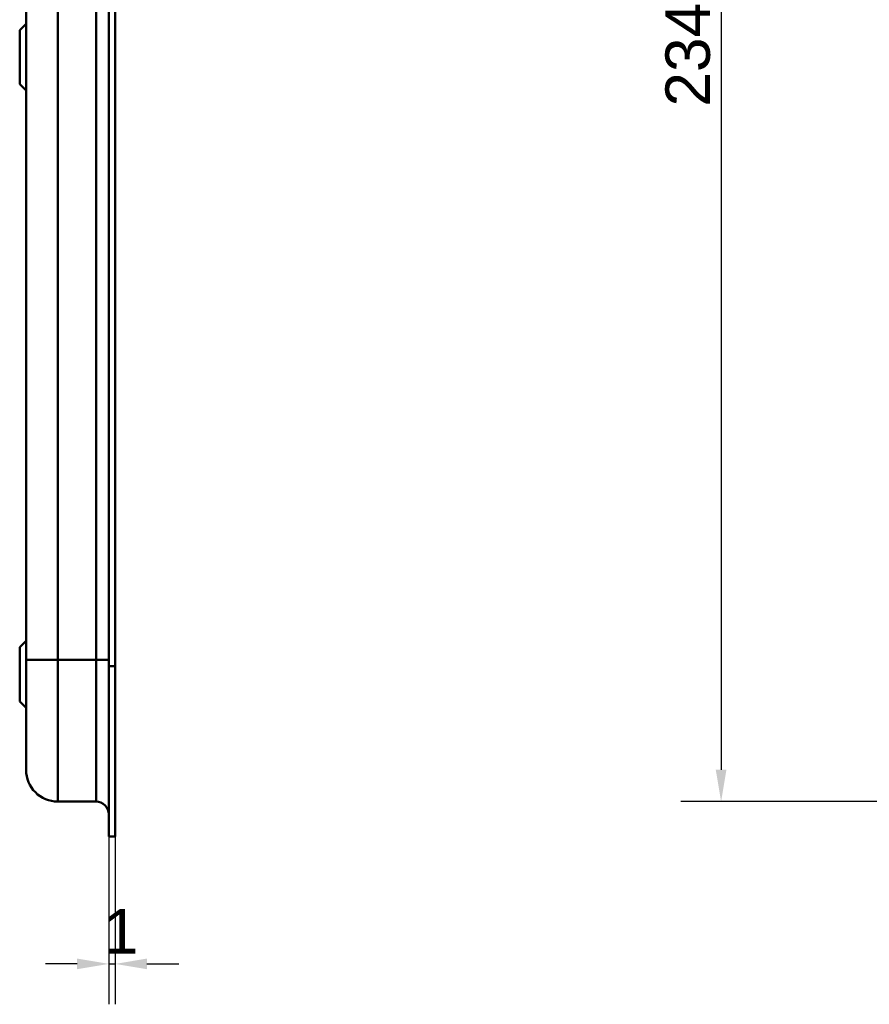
# Model space of a CAD drawing. Header units: millimetres. Extents: x 20 to 833, y 20 to 574.
# Tile 14 of 22: x 403 to 536, y 246 to 401. Entities that reach past the tile are written whole.
import ezdxf

# ---------------------------------------------------------------- set-up
doc = ezdxf.new("R2010")
doc.units = ezdxf.units.MM
doc.header["$LTSCALE"] = 2
for name, color, linetype, lineweight in [('Bemaßungen(DIN)', 7, 'Continuous', 25), ('Sichtbare Kanten(DIN)', 7, 'Continuous', 50), ('Sichtbare tangentiale Kanten(DIN)', 7, 'Continuous', 50)]:
    doc.layers.add(name, color=color, linetype=linetype, lineweight=lineweight)
doc.styles.add('STANDARD-DIN~0', font='arial.ttf')
doc.dimstyles.new('CAD-LAN', dxfattribs={"dimscale": 2, "dimtxt": 3.5, "dimasz": 2.5, "dimexe": 3.175, "dimexo": 0, "dimgap": 0.8, "dimtad": 1, "dimrnd": 1e-08, "dimtxsty": 'STANDARD-DIN~0', "dimcen": 0.09, "dimdle": 10, "dimclrd": 250, "dimclre": 250, "dimclrt": 250, "dimadec": 0, "dimazin": 2, "dimtfac": 1, "dimtmove": 0, "dimatfit": 3, "dimfxl": 1, "dimtolj": 1, "dimtzin": 0, "dimlwd": 25, "dimlwe": 25, "dimarcsym": 0})

# ---------------------------------------------------------------- blocks, each defined once
blk = doc.blocks.new('*D8')
at = {"layer": 'Bemaßungen(DIN)', "color": 250, "linetype": 'Continuous', "lineweight": 25, "true_color": 0x3f3f3f, "transparency": 16777216}
for p, q in [((580.8, 511.94), (506.45, 511.94)), ((512.8, 506.94), (512.8, 282.94)), ((580.8, 277.94), (506.45, 277.94))]:
    blk.add_line(p, q, dxfattribs=at)
at = {"layer": 'Bemaßungen(DIN)', "color": 250, "linetype": 'Continuous', "true_color": 0x3f3f3f, "transparency": 16777216}
for points in [[(511.96, 506.94), (513.63, 506.94), (512.8, 511.94)], [(511.96, 282.94), (513.63, 282.94), (512.8, 277.94)]]:
    blk.add_solid(points, dxfattribs=at)
at = {"layer": 'Defpoints', "color": 0, "linetype": 'Continuous', "transparency": 16777216}
for p in [(580.8, 511.94), (512.8, 277.94), (580.8, 277.94)]:
    blk.add_point(p, dxfattribs=at)
at = {"layer": 'Bemaßungen(DIN)', "color": 250, "linetype": 'Continuous', "lineweight": 25, "true_color": 0x3f3f3f, "transparency": 16777216, "insert": (504.04, 387.16), "char_height": 7, "attachment_point": 1, "rotation": 90, "style": 'STANDARD-DIN~0'}
blk.add_mtext('\\A1;234', dxfattribs=at)
blk = doc.blocks.new('*D19')
at = {"layer": 'Bemaßungen(DIN)', "color": 250, "linetype": 'Continuous', "lineweight": 25, "true_color": 0x3f3f3f, "transparency": 16777216}
for p, q in [((416.58, 272.44), (416.58, 246.09)), ((417.55, 272.44), (417.55, 246.09)), ((411.58, 252.44), (406.58, 252.44)), ((416.58, 252.44), (417.55, 252.44)), ((422.55, 252.44), (427.55, 252.44))]:
    blk.add_line(p, q, dxfattribs=at)
at = {"layer": 'Bemaßungen(DIN)', "color": 250, "linetype": 'Continuous', "true_color": 0x3f3f3f, "transparency": 16777216}
for points in [[(411.58, 253.28), (411.58, 251.61), (416.58, 252.44)], [(422.55, 253.28), (422.55, 251.61), (417.55, 252.44)]]:
    blk.add_solid(points, dxfattribs=at)
at = {"layer": 'Defpoints', "color": 0, "linetype": 'Continuous', "transparency": 16777216}
for p in [(416.58, 272.44), (417.55, 272.44), (417.55, 252.44)]:
    blk.add_point(p, dxfattribs=at)
at = {"layer": 'Bemaßungen(DIN)', "color": 250, "linetype": 'Continuous', "lineweight": 25, "true_color": 0x3f3f3f, "transparency": 16777216, "insert": (415.77, 261.07), "char_height": 7, "attachment_point": 1, "style": 'STANDARD-DIN~0'}
blk.add_mtext('\\A1;1', dxfattribs=at)

msp = doc.modelspace()

# ---------------------------------------------------------------- linework, layer by layer
at = {"layer": 'Sichtbare Kanten(DIN)'}
for p, q in [((416.546, 299.227), (416.546, 490.658)), ((416.576, 299.227), (416.576, 490.658)), ((417.546, 490.658), (417.546, 299.227)), ((403.546, 489.658), (403.546, 300.227)), ((402.546, 399.193), (403.546, 400.193)), ((402.546, 390.693), (402.546, 399.193)), ((402.546, 390.693), (403.546, 389.693)), ((402.546, 302.193), (403.546, 303.193)), ((402.546, 293.693), (402.546, 302.193)), ((416.546, 273.442), (416.546, 299.227)), ((416.576, 272.442), (416.576, 299.227)), ((417.546, 299.227), (417.546, 272.442)), ((402.546, 293.693), (403.546, 292.693)), ((414.546, 277.943), (408.546, 277.943)), ((416.546, 273.442), (416.576, 273.442)), ((417.546, 272.442), (416.576, 272.442))]:
    msp.add_line(p, q, dxfattribs=at)
msp.add_open_spline([(403.546, 300.227), (403.546, 299.986), (403.546, 299.745), (403.546, 299.504), (403.546, 299.357), (403.546, 299.209), (403.546, 299.061), (403.546, 298.988), (403.546, 298.914), (403.546, 298.84), (403.546, 298.766), (403.546, 298.692), (403.546, 298.618), (403.546, 298.545), (403.546, 298.471), (403.546, 298.397), (403.546, 298.085), (403.546, 297.771), (403.546, 297.451), (403.546, 297.139), (403.546, 296.837), (403.546, 296.526), (403.546, 296.518), (403.546, 296.511), (403.546, 296.504), (403.546, 295.878), (403.546, 295.275), (403.546, 294.677), (403.546, 294.669), (403.546, 294.66), (403.546, 294.652), (403.546, 294.057), (403.546, 293.465), (403.546, 292.886), (403.546, 292.882), (403.546, 292.877), (403.546, 292.873), (403.546, 292.293), (403.546, 291.72), (403.546, 291.167), (403.546, 290.615), (403.546, 290.075), (403.546, 289.563), (403.546, 289.048), (403.546, 288.553), (403.546, 288.09), (403.546, 287.624), (403.546, 287.184), (403.546, 286.778), (403.546, 286.371), (403.546, 285.994), (403.546, 285.654), (403.546, 285.313), (403.546, 285.004), (403.546, 284.733), (403.546, 284.461), (403.546, 284.222), (403.546, 284.02), (403.546, 284.019), (403.546, 284.018), (403.546, 284.017), (403.546, 283.817), (403.546, 283.649), (403.546, 283.513), (403.546, 283.512), (403.546, 283.511), (403.546, 283.51), (403.546, 283.375), (403.546, 283.272), (403.546, 283.192), (403.546, 283.191), (403.546, 283.19), (403.546, 283.188), (403.546, 283.11), (403.546, 283.056), (403.546, 283.018), (403.546, 283.018), (403.546, 283.017), (403.546, 283.017), (403.546, 282.999), (403.546, 282.985), (403.546, 282.975), (403.546, 282.964), (403.546, 282.957), (403.546, 282.952), (403.546, 282.944), (403.546, 282.943), (403.546, 282.943)], degree=3, knots=[0, 0, 0, 0, 0.0722627, 0.0722627, 0.0722627, 0.1165652, 0.1165652, 0.1165652, 0.1387165, 0.1387165, 0.1387165, 0.1608678, 0.1608678, 0.1608678, 0.1830113, 0.1830113, 0.1830113, 0.2766978, 0.2766978, 0.2766978, 0.3682092, 0.3682092, 0.3682092, 0.3703765, 0.3703765, 0.3703765, 0.5540731, 0.5540731, 0.5540731, 0.5567136, 0.5567136, 0.5567136, 0.7394778, 0.7394778, 0.7394778, 0.740823, 0.740823, 0.740823, 0.9239034, 0.9239034, 0.9239034, 1.1070524, 1.1070524, 1.1070524, 1.2909149, 1.2909149, 1.2909149, 1.4756704, 1.4756704, 1.4756704, 1.6608948, 1.6608948, 1.6608948, 1.8466108, 1.8466108, 1.8466108, 2.032785, 2.032785, 2.032785, 2.0338644, 2.0338644, 2.0338644, 2.2185007, 2.2185007, 2.2185007, 2.220125, 2.220125, 2.220125, 2.4027992, 2.4027992, 2.4027992, 2.4055271, 2.4055271, 2.4055271, 2.5869644, 2.5869644, 2.5869644, 2.5890782, 2.5890782, 2.5890782, 2.6793139, 2.6793139, 2.6793139, 2.7720228, 2.7720228, 2.7720228, 2.9310826, 2.9310826, 2.9310826, 2.9310826], dxfattribs=at)
for points in [[(408.546, 277.943), (405.785, 277.943), (403.546, 280.181), (403.546, 282.943)], [(416.546, 275.943), (416.546, 277.047), (415.651, 277.943), (414.546, 277.943)]]:
    msp.add_open_spline(points, degree=3, dxfattribs=at)
at = {"layer": 'Sichtbare tangentiale Kanten(DIN)'}
for p, q in [((408.546, 489.658), (408.546, 300.227)), ((414.546, 300.227), (414.546, 489.658)), ((408.546, 300.227), (414.546, 300.227)), ((408.546, 300.227), (408.546, 277.943)), ((414.546, 277.943), (414.546, 300.227)), ((416.576, 299.227), (416.546, 299.227)), ((417.546, 299.227), (416.576, 299.227))]:
    msp.add_line(p, q, dxfattribs=at)
for points in [[(408.546, 300.227), (405.785, 300.227), (403.546, 300.227), (403.546, 300.227)], [(416.546, 300.227), (416.546, 300.227), (415.651, 300.227), (414.546, 300.227)]]:
    msp.add_open_spline(points, degree=3, dxfattribs=at)

# ---------------------------------------------------------------- dimensions: what is measured, and where the dimension line sits
at = {"layer": 'Bemaßungen(DIN)', "color": 250, "linetype": 'Continuous', "lineweight": 25, "true_color": 0x3f3f3f}
for base, p1, p2, angle, override, picture, middle in [((512.797, 277.943), (580.797, 511.943), (580.797, 277.943), 90, {"dimgap": 0.8, "dimdec": 2, "dimtol": 0, "dimlim": 0, "dimtp": 0, "dimtm": 0, "dimtdec": 2, "dimtofl": 0, "dimatfit": 1}, '*D8', (512.797, 394.943)), ((417.546, 252.442), (416.576, 272.442), (417.546, 272.443), 180, {"dimgap": 0.8, "dimdec": 0, "dimtol": 0, "dimlim": 0, "dimtp": 0, "dimtm": 0, "dimtdec": 2, "dimtofl": 1, "dimatfit": 1}, '*D19', (417.061, 252.442))]:
    dim = msp.add_linear_dim(base=base, p1=p1, p2=p2, angle=angle, dimstyle='CAD-LAN', override=override, dxfattribs=at)
    dim.commit()
    dim.dimension.update_dxf_attribs({"geometry": picture, "text_midpoint": middle, "dimtype": 160})

doc.saveas('drawing.dxf')
